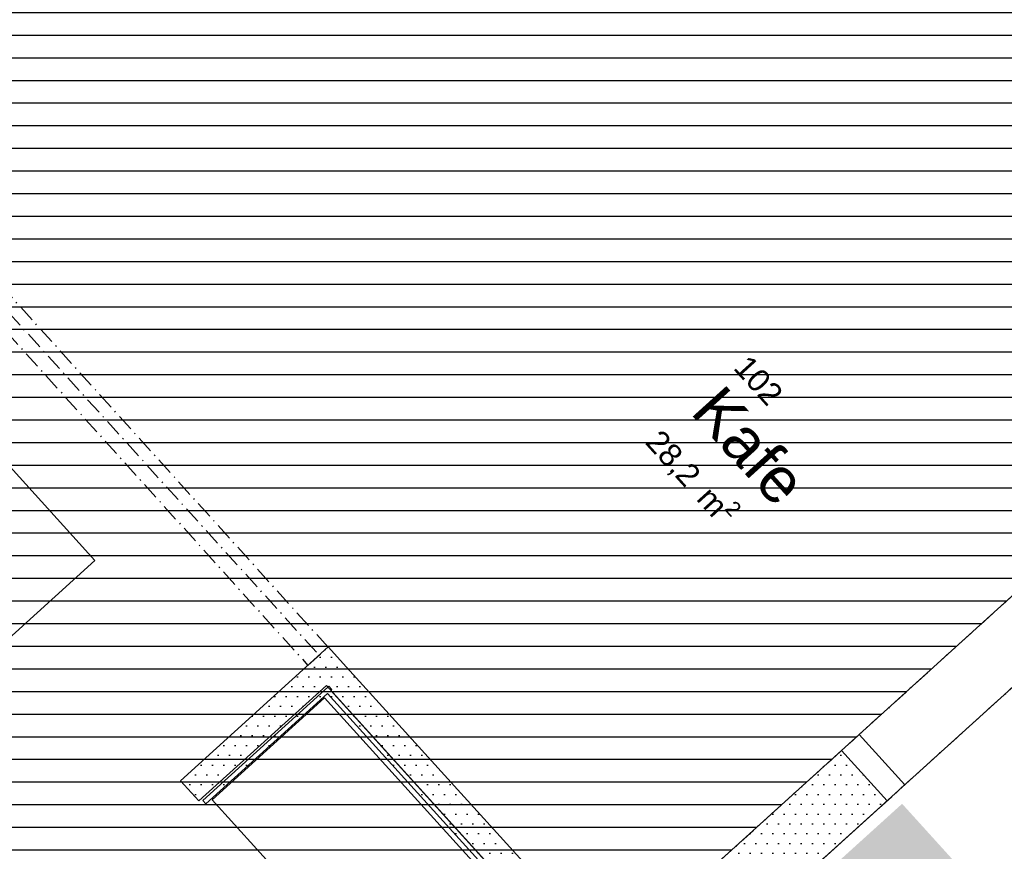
# Model space of a CAD drawing. Header units: millimetres. Extents: x 15275 to 121491, y 18097 to 137945.
# Tile 30 of 57: x 67923 to 72272, y 92154 to 95828. Entities that reach past the tile are written whole.
import ezdxf
from ezdxf.enums import TextEntityAlignment as Align

# ---------------------------------------------------------------- set-up
doc = ezdxf.new("R2010")
doc.units = ezdxf.units.MM
doc.header["$LTSCALE"] = 0.5
doc.header["$MEASUREMENT"] = 0
doc.linetypes.add('Over snittplan', pattern=[260, 150, -50, 10, -50])
doc.linetypes.add('PLINE', pattern=[0])
for name, color, linetype in [('241- Bærende innervegger', 7, 'Continuous'), ('241- Bærende innervegger (Skravur)', 7, 'Continuous'), ('241- Bærende innervegger(Nye konstruksjoner)', 7, 'Continuous'), ('242- Ikke-bærende innervegger IARK', 7, 'Continuous'), ('242- Ikke-bærende innervegger IARK (Skravur)', 7, 'Continuous'), ('242- Ikke-bærende innervegger IARK (Skravur)(Nye konstruksjoner)', 7, 'Continuous'), ('242- Ikke-bærende innervegger IARK(Nye konstruksjoner)', 7, 'Continuous'), ('244- Vinduer_ dører_ foldevegger', 7, 'Continuous'), ('25-- Dekker', 7, 'Continuous'), ('27-- Fast inventar', 7, 'Continuous'), ('852- Teknisk_symbolsk informasjon_ bygning(Nye konstruksjoner)', 7, 'Continuous'), ('862- M___Nettoareal', 7, 'Continuous'), ('862- M___Nettoareal(Polylinje)', 7, 'Continuous'), ('862- M___Nettoareal(Tekst)', 7, 'Continuous')]:
    doc.layers.add(name, color=color, linetype=linetype)
doc.layers.add('244- Vinduer_ dører_ foldevegger(Nye konstruksjoner)', color=7, linetype='Continuous', lineweight=0)
doc.styles.add('GENERATED_STYLE_1', font='arial.ttf')
pattern_1 = [(0, (0, 0), (0, 86.60254), [0, -50]), (0, (25, 43.3), (0, 86.60254), [0, -50])]

# ---------------------------------------------------------------- blocks, each defined once
blk = doc.blocks.new('Kafe_102_1', base_point=(71102, 93957.2))
at = {"layer": '862- M___Nettoareal(Tekst)', "insert": (70778.1, 94044.6), "char_height": 100, "attachment_point": 1, "rotation": 312.1619, "style": 'GENERATED_STYLE_1'}
blk.add_mtext('\\A1;{\\pql;\\pt0,12050;\\fArial|b0|i0|c0|p0;\\W1.000000;28,2\\fArial|b0|i0|c0|p0;\\W1.000000;\\A1{\\H.66x;\\S^  ;}\\fArial|b0|i0|c0|p0;\\W1.000000; m\\fArial|b0|i0|c0|p0;\\W1.000000;\\A1{\\H.66x;\\S2^  ;}}', dxfattribs=at)
at = {"layer": '862- M___Nettoareal(Tekst)', "style": 'GENERATED_STYLE_1'}
for tag, height, p in [('ROOM_NUMBER', 100, (71145.6, 94354.4)), ('ROOM_NAME', 200, (71029.1, 94226.1)), ('DUMMY_861', 100, (71299.1, 94207.7)), ('DUMMY_863', 100, (70796.1, 94060.9)), ('DUMMY_862', 200, (71407.8, 93853.6))]:
    blk.add_attdef(tag, text='', height=height, rotation=312.1619, dxfattribs=at).set_placement(p, align=Align.TOP_LEFT)
blk = doc.blocks.new('Foaje_104_4', base_point=(78860.3, 93925.8))
at = {"layer": '862- M___Nettoareal(Polylinje)', "linetype": 'PLINE', "flags": 128}
blk.add_lwpolyline([(74684.2, 95031.3), (70888.3, 91591.7), (75417.5, 86593.4), (78255.8, 89194.3), (78430.7, 89001.2), (78430.7, 89001.2), (79330.6, 88008.2), (82580.7, 90953.2), (82372.6, 91182.9), (82765.2, 91538.7), (82973.3, 91309), (86151.8, 94189.1), (85249, 95185.4), (84117.3, 94160), (81179.7, 97399.4), (83982.6, 99936.7), (82237.7, 101864.1), (79434.8, 99326.8), (78364.6, 100503.7), (73824.6, 96391.7)], close=True, dxfattribs=at)
at = {"layer": '862- M___Nettoareal(Tekst)', "style": 'GENERATED_STYLE_1'}
for tag, height, p in [('ROOM_NUMBER', 100, (78863, 94368.2)), ('ROOM_NAME', 200, (78746.5, 94239.8)), ('DUMMY_861', 100, (79016.6, 94221.4)), ('DUMMY_863', 100, (78513.6, 94074.6)), ('DUMMY_862', 200, (79207.1, 93776.9))]:
    blk.add_attdef(tag, text='', height=height, rotation=312.1619, dxfattribs=at).set_placement(p, align=Align.TOP_LEFT)
blk = doc.blocks.new('Benkeplate[1]', base_point=(69269.4, 92831.5))
at = {"layer": '27-- Fast inventar', "linetype": 'PLINE'}
for p, q in [((69269.4, 92831.5), (68772.9, 92381.6)), ((69269.4, 92831.5), (69936.8, 92094.9)), ((68772.9, 92381.6), (69440.3, 91645)), ((69936.8, 92094.9), (69440.3, 91645))]:
    blk.add_line(p, q, dxfattribs=at)
blk = doc.blocks.new('Simple Door Opening[16]')
at = {"layer": '244- Vinduer_ dører_ foldevegger', "linetype": 'PLINE'}
for p, q in [((72805.9, 93734), (73007.3, 93511.7)), ((71631.3, 92669.7), (71832.8, 92447.4))]:
    blk.add_line(p, q, dxfattribs=at)
blk = doc.blocks.new('Dørstempel[5]', base_point=(72140.5, 93131.2))
at = {"layer": '852- Teknisk_symbolsk informasjon_ bygning(Nye konstruksjoner)', "char_height": 75, "attachment_point": 1, "rotation": 222.1807, "style": 'GENERATED_STYLE_1'}
for s, insert in [('\\A1;{\\pql;\\pt0,50;\\fArial|b0|i0|c0|p0;\\W1.000000;16\\fArial|b0|i0|c0|p0;\\W1.000000;\\A1{\\H.66x;\\S^  ;}\\fArial|b0|i0|c0|p0;\\W1.000000;\\fArial|b0|i0|c0|p0;\\W1.000000;\\A1{\\H.66x;\\S^  ;}}', (72687.8, 92527.3)), ('\\A1;{\\pql;\\pt0,50;\\fArial|b0|i0|c0|p0;\\W1.000000;x22\\fArial|b0|i0|c0|p0;\\W1.000000;\\A1{\\H.66x;\\S^  ;}\\fArial|b0|i0|c0|p0;\\W1.000000;\\fArial|b0|i0|c0|p0;\\W1.000000;\\A1{\\H.66x;\\S^  ;}}', (72603, 92450.5))]:
    blk.add_mtext(s, dxfattribs=dict(at, insert=insert))
at = {"layer": '852- Teknisk_symbolsk informasjon_ bygning(Nye konstruksjoner)', "style": 'GENERATED_STYLE_1'}
for tag, p in [('DUMMY_234', (72504.3, 92815)), ('DUMMY_232', (72583.4, 92727.7)), ('DUMMY_230', (72662.5, 92640.3)), ('strUnitPrefix', (72741.7, 92535.9))]:
    blk.add_attdef(tag, text='', height=75, rotation=222.1807, dxfattribs=at).set_placement(p, align=Align.TOP_RIGHT)
for tag, p in [('DUMMY_235', (72461.9, 92776.6)), ('DUMMY_233', (72541, 92689.3)), ('DUMMY_231', (72620.2, 92602)), ('DUMMY_229', (72491.7, 92326.5))]:
    blk.add_attdef(tag, text='', height=75, rotation=222.1807, dxfattribs=at).set_placement(p, align=Align.TOP_LEFT)
blk.add_attdef('DUMMY_228', text='', height=100, rotation=222.1807, dxfattribs=at).set_placement((72699.3, 92548.8), align=Align.BOTTOM_CENTER)
blk = doc.blocks.new('Simple Door Opening[18]')
at = {"layer": '244- Vinduer_ dører_ foldevegger(Nye konstruksjoner)', "linetype": 'PLINE'}
for p, q in [((72727.8, 93663.3), (72929.2, 93441)), ((71553.2, 92599.1), (71754.7, 92376.8))]:
    blk.add_line(p, q, dxfattribs=at)
at = {"layer": '852- Teknisk_symbolsk informasjon_ bygning(Nye konstruksjoner)'}
ref = blk.add_blockref('Dørstempel[5]', (72140.5, 93131.2), dxfattribs=at)
ref.add_attrib('strUnitPrefix', 'BxH:', dxfattribs={"color": 7, "height": 75, "rotation": 222.1807, "style": 'GENERATED_STYLE_1'}).set_placement((72741.7, 92535.9), align=Align.TOP_RIGHT)
ref.add_attrib('DUMMY_228', '<ID>', dxfattribs={"color": 7, "height": 100, "rotation": 222.1807, "style": 'GENERATED_STYLE_1'}).set_placement((72699.3, 92548.8), align=Align.BOTTOM_CENTER)
blk = doc.blocks.new('Underskap[33]', base_point=(67852.9, 93883))
at = {"layer": '27-- Fast inventar', "linetype": 'PLINE'}
for p, q in [((68255.6, 93438.2), (67852.9, 93883)), ((68255.6, 93438.2), (67852.9, 93883)), ((67406.6, 93478.9), (67809.4, 93034.1)), ((67422.9, 93493.7), (67825.7, 93048.9)), ((67809.4, 93034.1), (68255.6, 93438.2))]:
    blk.add_line(p, q, dxfattribs=at)

msp = doc.modelspace()

# ---------------------------------------------------------------- hatches: boundary and pattern name
at = {"linetype": 'Continuous'}
h = msp.add_hatch(dxfattribs=at)
h.set_pattern_fill('Linjer_100_mm', color=256, style=0, pattern_type=2)
h.set_pattern_definition([(0, (68914.09, 93760.17), (0, 100), [])])
h.paths.add_polyline_path([(70241.2, 98885.1), (73674.3, 96255.2), (74371.1, 95152.4), (67178.8, 88635.2), (63457.1, 92738.6)])
msp.add_hatch(color=256, dxfattribs=at).paths.add_polyline_path([(71820.9, 92363.7), (73627.8, 90368.4), (72762, 89584.3), (70955.1, 91579.7)])
at = {"layer": '241- Bærende innervegger (Skravur)', "linetype": 'Continuous'}
h = msp.add_hatch(dxfattribs=at)
h.set_pattern_fill('Eksisterende_konstruksjon', color=256, style=0, pattern_type=2)
h.set_pattern_definition(pattern_1)
h.paths.add_polyline_path([(70535.8, 91677.1), (70737.2, 91454.8), (71754.7, 92376.8), (71553.2, 92599.1)])
at = {"layer": '242- Ikke-bærende innervegger IARK (Skravur)', "linetype": 'Continuous'}
h = msp.add_hatch(dxfattribs=at)
h.set_pattern_fill('Eksisterende_konstruksjon', color=256, style=0, pattern_type=2)
h.set_pattern_definition(pattern_1)
h.paths.add_polyline_path([(69286.6, 93056.5), (68634.1, 92465.6), (68714.6, 92376.6), (69367.2, 92967.5)])
h = msp.add_hatch(dxfattribs=at)
h.set_pattern_fill('Eksisterende_konstruksjon', color=256, style=0, pattern_type=2)
h.set_pattern_definition(pattern_1)
h.paths.add_polyline_path([(69269.7, 92865.7), (68732.3, 92378.7), (68745.7, 92363.9), (69283.2, 92850.9)])
h = msp.add_hatch(dxfattribs=at)
h.set_pattern_fill('Eksisterende_konstruksjon', color=256, style=0, pattern_type=2)
h.set_pattern_definition(pattern_1)
h.paths.add_polyline_path([(69269.7, 92865.7), (69298, 92864.4), (69284.5, 92879.2)])
h = msp.add_hatch(dxfattribs=at)
h.set_pattern_fill('Eksisterende_konstruksjon', color=256, style=0, pattern_type=2)
h.set_pattern_definition(pattern_1)
h.paths.add_polyline_path([(69269.7, 92865.7), (69283.2, 92850.9), (69298, 92864.4)])
h = msp.add_hatch(dxfattribs=at)
h.set_pattern_fill('Eksisterende_konstruksjon', color=256, style=0, pattern_type=2)
h.set_pattern_definition(pattern_1)
h.paths.add_polyline_path([(69298, 92864.4), (69283.2, 92850.9), (70418.6, 91597.9), (70433.4, 91611.3)])
h = msp.add_hatch(dxfattribs=at)
h.set_pattern_fill('Eksisterende_konstruksjon', color=256, style=0, pattern_type=2)
h.set_pattern_definition(pattern_1)
h.paths.add_polyline_path([(69298, 92864.4), (69302.4, 92868.4), (69289, 92883.2), (69284.5, 92879.2)])
at = {"layer": '242- Ikke-bærende innervegger IARK (Skravur)(Nye konstruksjoner)', "linetype": 'Continuous'}
h = msp.add_hatch(dxfattribs=at)
h.set_pattern_fill('Eksisterende_konstruksjon', color=256, style=0, pattern_type=2)
h.set_pattern_definition(pattern_1)
h.paths.add_polyline_path([(70374.7, 91676.2), (70463.1, 91757.4), (69367.2, 92967.5), (69278.2, 92887)])

# ---------------------------------------------------------------- linework, layer by layer
at = {"layer": '241- Bærende innervegger', "linetype": 'PLINE'}
for p, q in [((71631.3, 92669.7), (71832.8, 92447.4)), ((71553.2, 92599.1), (71754.7, 92376.8))]:
    msp.add_line(p, q, dxfattribs=at)
at = {"layer": '241- Bærende innervegger', "linetype": 'Over snittplan', "flags": 128}
for points in [[(69214.5, 90075.1), (74533.7, 94895)], [(74053.8, 94864.9), (70535.8, 91677.1)]]:
    msp.add_lwpolyline(points, dxfattribs=at)
at = {"layer": '241- Bærende innervegger', "linetype": 'PLINE', "flags": 128}
for points in [[(71553.2, 92599.1), (70535.8, 91677.1)], [(70648.3, 91374.2), (71754.7, 92376.8)]]:
    msp.add_lwpolyline(points, dxfattribs=at)
at = {"layer": '241- Bærende innervegger(Nye konstruksjoner)', "linetype": 'Over snittplan', "flags": 128}
for points in [[(69285.6, 93055.5), (66820.5, 95783.2)], [(66731.5, 95702.7), (69196.7, 92975)], [(69196.7, 92975), (69285.6, 93055.5)]]:
    msp.add_lwpolyline(points, dxfattribs=at)
at = {"layer": '242- Ikke-bærende innervegger IARK', "linetype": 'Over snittplan'}
msp.add_line((69233.7, 93033.6), (66779.4, 95743.9), dxfattribs=at)
at = {"layer": '242- Ikke-bærende innervegger IARK', "linetype": 'PLINE', "flags": 128}
for points in [[(69286.6, 93056.5), (68634.1, 92465.6)], [(69367.2, 92967.5), (69286.6, 93056.5)], [(68714.6, 92376.6), (69278.2, 92887)], [(69269.7, 92865.7), (68732.3, 92378.7)], [(68745.7, 92363.9), (69283.2, 92850.9)], [(69269.7, 92865.7), (69284.5, 92879.2)], [(69283.2, 92850.9), (70418.6, 91597.9)], [(69289, 92883.2), (69284.5, 92879.2)], [(69302.4, 92868.4), (69289, 92883.2)], [(69298, 92864.4), (69302.4, 92868.4)], [(70433.4, 91611.3), (69298, 92864.4)], [(68634.1, 92465.6), (68714.6, 92376.6)], [(68732.3, 92378.7), (68745.7, 92363.9)]]:
    msp.add_lwpolyline(points, dxfattribs=at)
at = {"layer": '242- Ikke-bærende innervegger IARK(Nye konstruksjoner)', "linetype": 'PLINE', "flags": 128}
for points in [[(70463.1, 91757.4), (69367.2, 92967.5)], [(69278.2, 92887), (70374.7, 91676.2)]]:
    msp.add_lwpolyline(points, dxfattribs=at)
at = {"layer": '25-- Dekker', "linetype": 'PLINE', "flags": 128}
for points in [[(70918.4, 91619), (73900.2, 88328.2), (75433.3, 86636.3), (77522.6, 88529), (78480.5, 87237.9), (87594.5, 95496.4), (86414.5, 96586.2), (88841.2, 98785.2), (85426.4, 101244.9), (83262.5, 102804), (79434.1, 99327.1), (78366.4, 100505.3), (73824.3, 96392.2), (74684.2, 95031.3)], [(64277.9, 93477.6), (67992.4, 89372.5), (71553.2, 92599.1), (72727.8, 93663.4), (74053.8, 94864.9), (73917.7, 95007.1), (74258.1, 95331.2), (73673.6, 96255.8), (70241.2, 98885.1)]]:
    msp.add_lwpolyline(points, close=True, dxfattribs=at)

# ---------------------------------------------------------------- block references
at = {"layer": '244- Vinduer_ dører_ foldevegger', "linetype": 'PLINE'}
msp.add_blockref('Simple Door Opening[16]', (0, 0), dxfattribs=at)
at = {"layer": '244- Vinduer_ dører_ foldevegger(Nye konstruksjoner)', "linetype": 'PLINE'}
msp.add_blockref('Simple Door Opening[18]', (0, 0), dxfattribs=at)
at = {"layer": '27-- Fast inventar', "linetype": 'PLINE'}
for name, p in [('Underskap[33]', (67852.9, 93883)), ('Benkeplate[1]', (69269.4, 92831.5))]:
    msp.add_blockref(name, p, dxfattribs=at)
at = {"layer": '862- M___Nettoareal', "linetype": 'Continuous'}
msp.add_blockref('Foaje_104_4', (78860.3, 93925.8), dxfattribs=at)
ref = msp.add_blockref('Kafe_102_1', (71102, 93957.2), dxfattribs=at)
ref.add_attrib('ROOM_NAME', 'Kafe', dxfattribs={"layer": '862- M___Nettoareal(Tekst)', "color": 7, "height": 200, "rotation": 312.1619, "style": 'GENERATED_STYLE_1'}).set_placement((71029.1, 94226.1), align=Align.TOP_LEFT)
ref.add_attrib('ROOM_NUMBER', '102', dxfattribs={"layer": '862- M___Nettoareal(Tekst)', "color": 7, "height": 100, "rotation": 312.1619, "style": 'GENERATED_STYLE_1'}).set_placement((71145.6, 94354.4), align=Align.TOP_LEFT)

doc.saveas('drawing.dxf')
